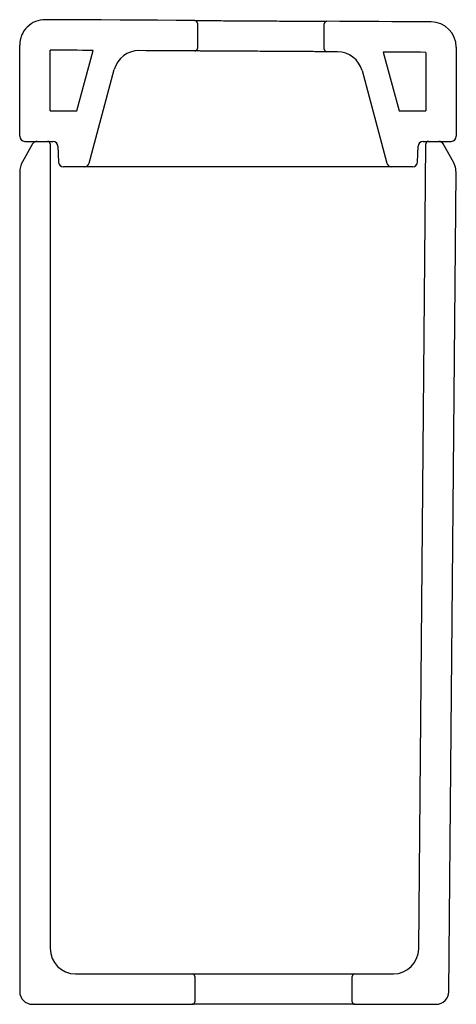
# Model space of a CAD drawing. Header units: millimetres. Extents: x 4130.962 to 4131.134, y 1706.641 to 1707.029.
import ezdxf

# ---------------------------------------------------------------- set-up
doc = ezdxf.new("R2010")
doc.units = ezdxf.units.MM
doc.layers.add('SANINDUSA', color=3, linetype='Continuous')

msp = doc.modelspace()

# ---------------------------------------------------------------- linework, layer by layer
at = {"layer": 'SANINDUSA'}
for p, q in [((4131.031893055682, 1707.027407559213), (4131.031893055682, 1707.017407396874)), ((4131.081893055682, 1707.017101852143), (4131.081893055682, 1707.02710203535)), ((4130.961893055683, 1706.982784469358), (4130.961893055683, 1707.018731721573)), ((4130.973893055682, 1706.992784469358), (4130.973893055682, 1707.016721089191)), ((4130.984435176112, 1706.992784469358), (4130.990824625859, 1707.016630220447)), ((4131.105139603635, 1707.015965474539), (4131.111350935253, 1706.992784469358)), ((4131.121893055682, 1707.015860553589), (4131.121893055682, 1706.992784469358)), ((4131.133893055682, 1707.017847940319), (4131.133893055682, 1706.982784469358)), ((4130.989290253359, 1706.972266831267), (4130.999164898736, 1707.009119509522)), ((4131.096743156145, 1707.008664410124), (4131.106495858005, 1706.972266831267)), ((4130.973893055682, 1706.992784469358), (4130.984435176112, 1706.992784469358)), ((4131.111350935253, 1706.992784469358), (4131.121893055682, 1706.992784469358)), ((4130.966974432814, 1706.979772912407), (4130.962938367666, 1706.972673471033)), ((4130.963893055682, 1706.980784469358), (4130.974961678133, 1706.980784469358)), ((4130.968713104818, 1706.980784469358), (4130.972893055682, 1706.980784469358)), ((4130.973893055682, 1706.979784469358), (4130.973893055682, 1706.662784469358)), ((4131.119085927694, 1706.662696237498), (4131.121883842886, 1706.979793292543)), ((4131.120824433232, 1706.980784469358), (4131.131893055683, 1706.980784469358)), ((4131.122883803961, 1706.980784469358), (4131.126982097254, 1706.980784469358)), ((4131.132749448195, 1706.972650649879), (4131.128722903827, 1706.979769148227)), ((4130.976960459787, 1706.978854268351), (4130.977174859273, 1706.972714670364)), ((4131.118611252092, 1706.972714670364), (4131.118825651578, 1706.978854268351)), ((4130.961893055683, 1706.968719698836), (4130.961893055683, 1706.645784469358)), ((4130.987358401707, 1706.970784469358), (4130.979173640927, 1706.970784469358)), ((4130.998949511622, 1706.970784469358), (4130.987358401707, 1706.970784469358)), ((4131.066762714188, 1706.970784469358), (4130.998949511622, 1706.970784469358)), ((4131.108427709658, 1706.970784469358), (4131.077337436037, 1706.970784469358)), ((4131.116612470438, 1706.970784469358), (4131.108427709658, 1706.970784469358)), ((4131.130936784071, 1706.645740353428), (4131.133785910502, 1706.968641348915)), ((4130.983893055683, 1706.652784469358), (4131.029893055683, 1706.652784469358)), ((4131.029893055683, 1706.652784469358), (4131.093893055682, 1706.652784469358)), ((4131.030893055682, 1706.651784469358), (4131.030893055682, 1706.641784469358)), ((4131.092893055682, 1706.641784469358), (4131.092893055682, 1706.651784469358)), ((4131.093893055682, 1706.652784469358), (4131.109086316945, 1706.652784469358)), ((4130.966893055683, 1706.640784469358), (4131.029893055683, 1706.640784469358)), ((4131.093893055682, 1706.640784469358), (4131.029893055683, 1706.640784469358)), ((4131.093893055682, 1706.640784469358), (4131.125936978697, 1706.640784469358))]:
    msp.add_line(p, q, dxfattribs=at)
at = {"layer": 'SANINDUSA', "flags": 128}
for points in [[(4131.030898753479, 1707.028407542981), (4131.023529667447, 1707.028449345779), (4131.016160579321, 1707.02849077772), (4131.008791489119, 1707.028531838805), (4131.00142239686, 1707.028572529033), (4130.994053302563, 1707.028612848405), (4130.986684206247, 1707.028652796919), (4130.979315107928, 1707.028692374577), (4130.971946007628, 1707.028731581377)], [(4131.123956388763, 1707.027847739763), (4131.118824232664, 1707.027880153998), (4131.113692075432, 1707.027912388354), (4131.108559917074, 1707.02794444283), (4131.103427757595, 1707.027976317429), (4131.098295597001, 1707.028008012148), (4131.0931634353, 1707.028039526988), (4131.088031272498, 1707.028070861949), (4131.082899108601, 1707.028102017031)], [(4130.990824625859, 1707.016630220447), (4130.988708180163, 1707.016641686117), (4130.986591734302, 1707.016653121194), (4130.984475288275, 1707.016664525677), (4130.982358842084, 1707.016675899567), (4130.980242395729, 1707.016687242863), (4130.97812594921, 1707.016698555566), (4130.976009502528, 1707.016709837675), (4130.973893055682, 1707.016721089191)], [(4131.030887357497, 1707.016407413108), (4131.028136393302, 1707.016423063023), (4131.025385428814, 1707.016438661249), (4131.022634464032, 1707.016454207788), (4131.01988349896, 1707.016469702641), (4131.017132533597, 1707.016485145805), (4131.014381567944, 1707.016500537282), (4131.011630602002, 1707.016515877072), (4131.008879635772, 1707.016531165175)], [(4131.087144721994, 1707.016076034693), (4131.08661250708, 1707.016079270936), (4131.086080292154, 1707.016082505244), (4131.085548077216, 1707.016085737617), (4131.085015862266, 1707.016088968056), (4131.084483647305, 1707.01609219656), (4131.083951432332, 1707.016095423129), (4131.083419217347, 1707.016098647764), (4131.082887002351, 1707.016101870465)], [(4131.121893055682, 1707.015860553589), (4131.119798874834, 1707.015873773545), (4131.117704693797, 1707.015886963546), (4131.115610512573, 1707.015900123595), (4131.113516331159, 1707.01591325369), (4131.111422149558, 1707.015926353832), (4131.109327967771, 1707.015939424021), (4131.107233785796, 1707.015952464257), (4131.105139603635, 1707.015965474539)]]:
    msp.add_lwpolyline(points, dxfattribs=at)
at = {"layer": 'SANINDUSA'}
for centre, radius, start, end in [((4130.971893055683, 1707.018731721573), 0.01000000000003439, 89.69660628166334, 180), ((4131.030893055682, 1707.027407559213), 0.000999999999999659, 0, 89.67353856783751), ((4131.082893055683, 1707.02710203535), 0.0009999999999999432, 89.6531912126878, 180), ((4131.123893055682, 1707.017847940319), 0.01000000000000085, 0, 89.6371257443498), ((4131.008824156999, 1707.006531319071), 0.0100000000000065, 89.68212839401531, 165.0000000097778), ((4131.030893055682, 1707.017407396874), 0.000999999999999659, 269.6735162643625, 0), ((4131.082893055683, 1707.017101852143), 0.0009999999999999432, 180, 269.6531675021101), ((4131.087083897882, 1707.006076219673), 0.01000000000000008, 14.99999999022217, 89.65150135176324), ((4130.963893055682, 1706.982784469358), 0.002000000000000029, 180, 270), ((4130.968713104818, 1706.978784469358), 0.002000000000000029, 90, 150.3815701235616), ((4130.972893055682, 1706.979784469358), 0.001000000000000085, 0, 90), ((4130.974961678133, 1706.978784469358), 0.002000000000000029, 2.000000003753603, 90), ((4131.120824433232, 1706.978784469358), 0.002000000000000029, 90, 177.9999999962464), ((4131.122883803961, 1706.979784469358), 0.001000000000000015, 90, 179.4944621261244), ((4131.126982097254, 1706.978784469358), 0.002000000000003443, 29.49446214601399, 90), ((4131.131893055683, 1706.982784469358), 0.002000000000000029, 270, 0), ((4130.969893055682, 1706.968719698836), 0.00800000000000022, 150.3815701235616, 180), ((4130.979173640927, 1706.972784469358), 0.002000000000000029, 182.0000000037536, 270), ((4130.987358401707, 1706.972784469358), 0.002000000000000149, 270, 345.0000000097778), ((4131.108427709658, 1706.972784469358), 0.002000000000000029, 194.9999999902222, 270), ((4131.116612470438, 1706.972784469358), 0.002000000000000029, 270, 357.9999999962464), ((4130.983893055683, 1706.662784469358), 0.01, 180, 270), ((4131.109086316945, 1706.662784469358), 0.01000000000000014, 270, 359.4944621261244), ((4131.029893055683, 1706.651784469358), 0.0009999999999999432, 0, 90), ((4131.093893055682, 1706.651784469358), 0.001000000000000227, 90, 180), ((4130.966893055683, 1706.645784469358), 0.005, 180, 270), ((4131.125936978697, 1706.645784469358), 0.005, 270, 359.4944621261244), ((4131.029893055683, 1706.641784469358), 0.0009999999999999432, 270, 0), ((4131.093893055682, 1706.641784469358), 0.001000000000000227, 180, 270)]:
    msp.add_arc(centre, radius, start, end, dxfattribs=at)
for points, knots in [([(4131.030898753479, 1707.028407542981), (4131.030971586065, 1707.028407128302), (4131.031117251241, 1707.028406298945), (4131.032254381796, 1707.028399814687), (4131.034051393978, 1707.028389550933), (4131.036498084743, 1707.028375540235), (4131.039531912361, 1707.028358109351), (4131.043049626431, 1707.02833782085), (4131.04696830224, 1707.02831511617), (4131.051163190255, 1707.028290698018), (4131.055524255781, 1707.028265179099), (4131.05992359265, 1707.028239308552), (4131.064235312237, 1707.028213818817), (4131.068343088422, 1707.028189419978), (4131.072119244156, 1707.028166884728), (4131.07547241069, 1707.028146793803), (4131.078286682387, 1707.028129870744), (4131.080509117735, 1707.028116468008), (4131.082036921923, 1707.028107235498), (4131.08279663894, 1707.028102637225), (4131.082870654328, 1707.028102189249), (4131.082899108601, 1707.028102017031)], [0, 0, 0, 0, 0.05369098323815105, 0.1073819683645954, 0.1610729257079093, 0.2147638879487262, 0.2684553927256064, 0.3221469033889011, 0.37583959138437, 0.4295322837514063, 0.4832261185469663, 0.5369199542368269, 0.5906144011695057, 0.6443088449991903, 0.6980030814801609, 0.7516973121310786, 0.8053905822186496, 0.859083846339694, 0.9127758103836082, 0.9664677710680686, 1, 1, 1, 1]), ([(4131.082887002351, 1707.016101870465), (4131.082877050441, 1707.016101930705), (4131.082839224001, 1707.016102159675), (4131.08231474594, 1707.016105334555), (4131.080949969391, 1707.016113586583), (4131.078909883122, 1707.016125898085), (4131.076225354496, 1707.016142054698), (4131.07301803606, 1707.016161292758), (4131.069321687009, 1707.016183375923), (4131.065307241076, 1707.01620725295), (4131.061016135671, 1707.016232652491), (4131.056647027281, 1707.016258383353), (4131.052244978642, 1707.016284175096), (4131.048013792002, 1707.016308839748), (4131.043997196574, 1707.016332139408), (4131.040380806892, 1707.016353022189), (4131.037203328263, 1707.016371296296), (4131.034606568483, 1707.016386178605), (4131.032637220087, 1707.016397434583), (4131.031196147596, 1707.016405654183), (4131.030997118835, 1707.016406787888), (4131.030887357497, 1707.016407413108)], [0, 0, 0, 0, 0.01944417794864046, 0.07390582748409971, 0.1268325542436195, 0.1812941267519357, 0.2342210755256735, 0.2886828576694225, 0.3416105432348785, 0.3960730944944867, 0.4490015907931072, 0.5034650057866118, 0.5563940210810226, 0.6108580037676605, 0.6637870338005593, 0.7182510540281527, 0.7711796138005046, 0.8256431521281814, 0.8785709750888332, 0.9330337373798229, 1, 1, 1, 1]), ([(4131.133785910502, 1706.968641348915), (4131.133715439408, 1706.96954688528), (4131.133605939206, 1706.970953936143), (4131.132974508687, 1706.972204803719), (4131.132749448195, 1706.972650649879)], [0, 0, 0, 0, 0.6435704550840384, 1, 1, 1, 1]), ([(4131.077337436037, 1706.970784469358), (4131.077041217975, 1706.970784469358), (4131.076448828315, 1706.970784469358), (4131.075211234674, 1706.970784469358), (4131.07374643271, 1706.970784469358), (4131.072085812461, 1706.970784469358), (4131.070281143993, 1706.970784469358), (4131.068489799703, 1706.970784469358), (4131.067304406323, 1706.970784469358), (4131.066762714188, 1706.970784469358)], [0, 0, 0, 0, 0.1469610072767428, 0.2938989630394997, 0.4409848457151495, 0.5880661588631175, 0.7330250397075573, 0.877999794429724, 1, 1, 1, 1])]:
    msp.add_open_spline(points, degree=3, knots=knots, dxfattribs=at)

doc.saveas('drawing.dxf')
